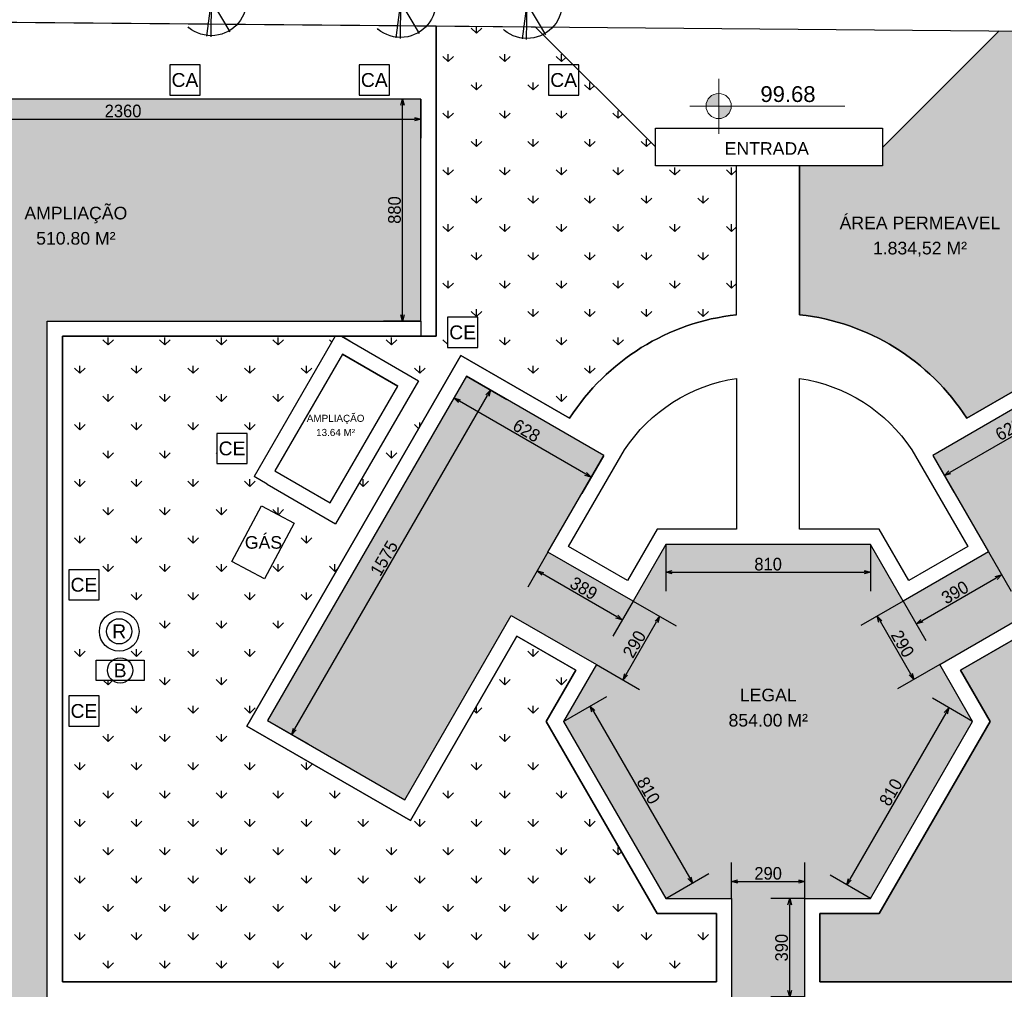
# Model space of a CAD drawing. Header units: millimetres. Extents: x -109 to 627, y -178 to 173.
# Tile 149 of 178: x 153 to 168, y 10 to 25. Entities that reach past the tile are written whole.
import ezdxf
from ezdxf.enums import TextEntityAlignment as Align

# ---------------------------------------------------------------- set-up
doc = ezdxf.new("R2010")
doc.units = ezdxf.units.MM
doc.linetypes.add('TRACEJADO_P', pattern=[0.1875, 0.125, -0.0625])
doc.layers.add('A-PAREDE', color=5, linetype='Continuous')
doc.layers.add('arvore', color=74, linetype='Continuous')
doc.layers.add('ARQ - COTA_NÍVEL', color=2, linetype='Continuous', lineweight=5)
doc.styles.add('Arial_2', font='arial.ttf', dxfattribs={"height": 0.1499999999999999})
doc.styles.add('GULIM', font='Gulim.ttf')
doc.styles.get("Standard").update_dxf_attribs({"font": 'arial.ttf'})
doc.dimstyles.new('GULIM-250', dxfattribs={"dimtxt": 0.2, "dimasz": 0.1, "dimexe": 0.3, "dimexo": 0, "dimgap": 0.025, "dimtad": 1, "dimdec": 0, "dimlfac": 250, "dimzin": 12, "dimdsep": 46, "dimtxsty": 'GULIM', "dimblk": 'OPEN30', "dimcen": 0, "dimclrd": 152, "dimclre": 152, "dimclrt": 152, "dimaunit": 1, "dimadec": 0, "dimazin": 0, "dimtfac": 1.875, "dimtdec": 0, "dimtmove": 2, "dimatfit": 3, "dimldrblk": 'OPEN30', "dimfxl": 0, "dimtolj": 1, "dimtzin": 12, "dimlwd": -1, "dimarcsym": 0})
pattern_1 = [(90, (0, 0), (-0.449012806, 0.449012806), [0.1190625, -0.778963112]), (45, (0, 0), (-0.4490128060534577, 0.4490128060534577), [0.1190625, -0.5159375]), (135, (0, 0), (-0.4490128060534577, -0.4490128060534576), [0.1190625, -0.5159375])]

# ---------------------------------------------------------------- blocks, each defined once
blk = doc.blocks.new('_Open30')
at = {"color": 0, "linetype": 'ByBlock', "lineweight": -2}
for p, q in [((-1, 0.26794919), (0, 0)), ((0, 0), (-1, -0.26794919)), ((0, 0), (-1, 0))]:
    blk.add_line(p, q, dxfattribs=at)
blk = doc.blocks.new('*D361')
at = {"color": 152, "lineweight": -2, "transparency": 16777216}
for p, q in [((149.5279972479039, 24.10436872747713), (149.5279972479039, 23.48617641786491)), ((158.9679972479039, 24.10436872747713), (158.9679972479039, 23.48617641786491))]:
    blk.add_line(p, q, dxfattribs=at)
at = {"color": 152, "transparency": 16777216}
blk.add_line((149.6279972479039, 23.78617641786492), (158.8679972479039, 23.78617641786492), dxfattribs=at)
at = {"layer": 'Defpoints', "color": 0, "transparency": 16777216}
for p in [(149.5279972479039, 24.10436872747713), (158.9679972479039, 24.10436872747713), (158.9679972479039, 23.78617641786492)]:
    blk.add_point(p, dxfattribs=at)
at = {"color": 152, "transparency": 16777216, "xscale": 0.1, "yscale": 0.1, "zscale": 0.1, "rotation": 180}
blk.add_blockref('_Open30', (149.5279972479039, 23.78617641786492), dxfattribs=at)
at = {"color": 152, "transparency": 16777216, "xscale": 0.1, "yscale": 0.1, "zscale": 0.1}
blk.add_blockref('_Open30', (158.9679972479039, 23.78617641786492), dxfattribs=at)
at = {"color": 152, "transparency": 16777216, "insert": (154.2479972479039, 23.91370637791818), "char_height": 0.2, "attachment_point": 5, "style": 'GULIM'}
blk.add_mtext('\\A1;2360', dxfattribs=at)
blk = doc.blocks.new('*D362')
at = {"color": 152, "lineweight": -2, "transparency": 16777216}
for p, q in [((148.9375135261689, 25.34603883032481), (148.9496925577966, 26.73981670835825)), ((188.9602177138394, 24.99631468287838), (188.972396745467, 26.39009256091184))]:
    blk.add_line(p, q, dxfattribs=at)
at = {"color": 152, "transparency": 16777216}
blk.add_line((149.0470673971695, 26.4389543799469), (188.8697792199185, 26.09097779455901), dxfattribs=at)
at = {"layer": 'Defpoints', "color": 0, "transparency": 16777216}
for p in [(188.9697754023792, 26.09010401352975), (148.9375135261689, 25.34603883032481), (188.9602177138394, 24.99631468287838)]:
    blk.add_point(p, dxfattribs=at)
at = {"color": 152, "transparency": 16777216, "xscale": 0.1, "yscale": 0.1, "zscale": 0.1}
for p, rotation in [((148.9470712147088, 26.43982816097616), 179.4993539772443), ((188.9697754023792, 26.09010401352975), 359.4993539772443)]:
    blk.add_blockref('_Open30', p, dxfattribs=dict(at, rotation=rotation))
at = {"color": 152, "transparency": 16777216, "insert": (168.9595399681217, 26.39275748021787), "char_height": 0.2, "attachment_point": 5, "rotation": 359.4993539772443, "style": 'GULIM'}
blk.add_mtext('\\A1;10000', dxfattribs=at)
blk = doc.blocks.new('*D371')
at = {"color": 152, "lineweight": -2, "transparency": 16777216}
for p, q in [((165.0479966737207, 11.43436932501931), (164.5096022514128, 11.43436932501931)), ((165.0479966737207, 9.874368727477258), (164.5096022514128, 9.874368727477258))]:
    blk.add_line(p, q, dxfattribs=at)
at = {"color": 152, "transparency": 16777216}
blk.add_line((164.8096022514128, 9.974368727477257), (164.8096022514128, 11.33436932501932), dxfattribs=at)
at = {"layer": 'Defpoints', "color": 0, "transparency": 16777216}
for p in [(164.8096022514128, 11.43436932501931), (165.0479966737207, 11.43436932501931), (165.0479966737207, 9.874368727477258)]:
    blk.add_point(p, dxfattribs=at)
at = {"color": 152, "transparency": 16777216, "xscale": 0.1, "yscale": 0.1, "zscale": 0.1}
for p, rotation in [((164.8096022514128, 11.43436932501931), 90), ((164.8096022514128, 9.874368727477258), 270)]:
    blk.add_blockref('_Open30', p, dxfattribs=dict(at, rotation=rotation))
at = {"color": 152, "transparency": 16777216, "insert": (164.6820722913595, 10.65436902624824), "char_height": 0.2, "attachment_point": 5, "rotation": 90, "style": 'GULIM'}
blk.add_mtext('\\A1;390', dxfattribs=at)
blk = doc.blocks.new('*D372')
at = {"color": 152, "lineweight": -2, "transparency": 16777216}
for p, q in [((163.8879963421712, 11.43436908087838), (163.8879963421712, 12.00371136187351)), ((165.0479966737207, 11.43436932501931), (165.0479966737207, 12.00371136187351))]:
    blk.add_line(p, q, dxfattribs=at)
at = {"color": 152, "transparency": 16777216}
blk.add_line((163.9879963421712, 11.70371136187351), (164.9479966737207, 11.70371136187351), dxfattribs=at)
at = {"layer": 'Defpoints', "color": 0, "transparency": 16777216}
for p in [(165.0479966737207, 11.70371136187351), (163.8879963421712, 11.43436908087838), (165.0479966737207, 11.43436932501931)]:
    blk.add_point(p, dxfattribs=at)
at = {"color": 152, "transparency": 16777216, "xscale": 0.1, "yscale": 0.1, "zscale": 0.1, "rotation": 180}
blk.add_blockref('_Open30', (163.8879963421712, 11.70371136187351), dxfattribs=at)
at = {"color": 152, "transparency": 16777216, "xscale": 0.1, "yscale": 0.1, "zscale": 0.1}
blk.add_blockref('_Open30', (165.0479966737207, 11.70371136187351), dxfattribs=at)
at = {"color": 152, "transparency": 16777216, "insert": (164.4679965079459, 11.83124132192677), "char_height": 0.2, "attachment_point": 5, "style": 'GULIM'}
blk.add_mtext('\\A1;290', dxfattribs=at)
blk = doc.blocks.new('*D373')
at = {"color": 152, "lineweight": -2, "transparency": 16777216}
for p, q in [((159.6890443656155, 19.71022541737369), (160.3292671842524, 19.34059260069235)), ((156.5390443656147, 14.25426537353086), (157.1792671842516, 13.8846325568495))]:
    blk.add_line(p, q, dxfattribs=at)
at = {"color": 152, "transparency": 16777216}
blk.add_line((156.9694595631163, 14.12123509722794), (160.019459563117, 19.40399006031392), dxfattribs=at)
at = {"layer": 'Defpoints', "color": 0, "transparency": 16777216}
for p in [(159.6890443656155, 19.71022541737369), (160.069459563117, 19.49059260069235), (156.5390443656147, 14.25426537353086)]:
    blk.add_point(p, dxfattribs=at)
at = {"color": 152, "transparency": 16777216, "xscale": 0.1, "yscale": 0.1, "zscale": 0.1}
for p, rotation in [((160.069459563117, 19.49059260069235), 59.99999999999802), ((156.9194595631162, 14.0346325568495), 239.999999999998)]:
    blk.add_blockref('_Open30', p, dxfattribs=dict(at, rotation=rotation))
at = {"color": 152, "transparency": 16777216, "insert": (158.3837847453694, 16.82651071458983), "char_height": 0.2, "attachment_point": 5, "rotation": 59.99999999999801, "style": 'GULIM'}
blk.add_mtext('\\A1;1575', dxfattribs=at)
blk = doc.blocks.new('*D374')
at = {"color": 152, "lineweight": -2, "transparency": 16777216}
for p, q in [((159.6890443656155, 19.71022541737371), (159.3402229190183, 19.10604894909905)), ((161.8627684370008, 18.45522523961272), (161.5139469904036, 17.85104877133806))]:
    blk.add_line(p, q, dxfattribs=at)
at = {"color": 152, "transparency": 16777216}
blk.add_line((161.5773444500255, 18.16085639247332), (159.576825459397, 19.31585657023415), dxfattribs=at)
at = {"layer": 'Defpoints', "color": 0, "transparency": 16777216}
for p in [(159.6890443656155, 19.71022541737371), (159.4902229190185, 19.36585657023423), (161.8627684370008, 18.45522523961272)]:
    blk.add_point(p, dxfattribs=at)
at = {"color": 152, "transparency": 16777216, "xscale": 0.1, "yscale": 0.1, "zscale": 0.1}
for p, rotation in [((159.4902229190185, 19.36585657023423), 149.9999999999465), ((161.6639469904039, 18.11085639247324), 329.9999999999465)]:
    blk.add_blockref('_Open30', p, dxfattribs=dict(at, rotation=rotation))
at = {"color": 152, "transparency": 16777216, "insert": (160.640849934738, 18.84880066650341), "char_height": 0.2, "attachment_point": 5, "rotation": 329.9999999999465, "style": 'GULIM'}
blk.add_mtext('\\A1;628', dxfattribs=at)
blk = doc.blocks.new('*D375')
at = {"color": 152, "lineweight": -2, "transparency": 16777216}
for p, q in [((160.979305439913, 16.92502315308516), (160.6583588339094, 16.36912732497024)), ((162.3283966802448, 16.14612496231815), (162.0074500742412, 15.59022913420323))]:
    blk.add_line(p, q, dxfattribs=at)
at = {"color": 152, "transparency": 16777216}
blk.add_line((162.0708475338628, 15.90003675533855), (160.8949613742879, 16.57893494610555), dxfattribs=at)
at = {"layer": 'Defpoints', "color": 0, "transparency": 16777216}
for p in [(160.979305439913, 16.92502315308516), (160.8083588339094, 16.62893494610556), (162.3283966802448, 16.14612496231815)]:
    blk.add_point(p, dxfattribs=at)
at = {"color": 152, "transparency": 16777216, "xscale": 0.1, "yscale": 0.1, "zscale": 0.1}
for p, rotation in [((160.8083588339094, 16.62893494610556), 149.999999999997), ((162.1574500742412, 15.85003675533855), 329.999999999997)]:
    blk.add_blockref('_Open30', p, dxfattribs=dict(at, rotation=rotation))
at = {"color": 152, "transparency": 16777216, "insert": (161.5466694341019, 16.34993003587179), "char_height": 0.2, "attachment_point": 5, "rotation": 329.999999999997, "style": 'GULIM'}
blk.add_mtext('\\A1;389', dxfattribs=at)
blk = doc.blocks.new('*D376')
at = {"color": 152, "lineweight": -2, "transparency": 16777216}
for p, q in [((162.8479965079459, 17.04609826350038), (162.8479965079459, 16.30353998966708)), ((166.0879965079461, 17.04609826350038), (166.0879965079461, 16.30353998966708))]:
    blk.add_line(p, q, dxfattribs=at)
at = {"color": 152, "transparency": 16777216}
blk.add_line((162.9479965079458, 16.60353998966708), (165.9879965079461, 16.60353998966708), dxfattribs=at)
at = {"layer": 'Defpoints', "color": 0, "transparency": 16777216}
for p in [(162.8479965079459, 17.04609826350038), (166.0879965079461, 17.04609826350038), (166.0879965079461, 16.60353998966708)]:
    blk.add_point(p, dxfattribs=at)
at = {"color": 152, "transparency": 16777216, "xscale": 0.1, "yscale": 0.1, "zscale": 0.1, "rotation": 180}
blk.add_blockref('_Open30', (162.8479965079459, 16.60353998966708), dxfattribs=at)
at = {"color": 152, "transparency": 16777216, "xscale": 0.1, "yscale": 0.1, "zscale": 0.1}
blk.add_blockref('_Open30', (166.0879965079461, 16.60353998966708), dxfattribs=at)
at = {"color": 152, "transparency": 16777216, "insert": (164.467996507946, 16.73133626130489), "char_height": 0.2, "attachment_point": 5, "style": 'GULIM'}
blk.add_mtext('\\A1;810', dxfattribs=at)
blk = doc.blocks.new('*D377')
at = {"color": 152, "lineweight": -2, "transparency": 16777216}
for p, q in [((167.9583323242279, 16.92597288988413), (168.3173393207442, 16.30415453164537)), ((166.6075962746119, 16.146125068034), (166.9666032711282, 15.52430670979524))]:
    blk.add_line(p, q, dxfattribs=at)
at = {"color": 152, "transparency": 16777216}
blk.add_line((166.9032058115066, 15.83411433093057), (168.0807367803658, 16.51396215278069), dxfattribs=at)
at = {"layer": 'Defpoints', "color": 0, "transparency": 16777216}
for p in [(167.9583323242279, 16.92597288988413), (168.1673393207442, 16.56396215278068), (166.6075962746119, 16.146125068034)]:
    blk.add_point(p, dxfattribs=at)
at = {"color": 152, "transparency": 16777216, "xscale": 0.1, "yscale": 0.1, "zscale": 0.1}
for p, rotation in [((168.1673393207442, 16.56396215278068), 30.00000000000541), ((166.8166032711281, 15.78411433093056), 210.0000000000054)]:
    blk.add_blockref('_Open30', p, dxfattribs=dict(at, rotation=rotation))
at = {"color": 152, "transparency": 16777216, "insert": (167.4282063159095, 16.28448242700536), "char_height": 0.2, "attachment_point": 5, "rotation": 30.00000000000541, "style": 'GULIM'}
blk.add_mtext('\\A1;390', dxfattribs=at)
blk = doc.blocks.new('*D379')
at = {"color": 152, "lineweight": -2, "transparency": 16777216}
for p, q in [((169.2485944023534, 19.71117341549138), (169.5835816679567, 19.13095845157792)), ((167.0748706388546, 18.45617341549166), (167.4098579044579, 17.87595845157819))]:
    blk.add_line(p, q, dxfattribs=at)
at = {"color": 152, "transparency": 16777216}
blk.add_line((169.3469791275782, 19.34076607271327), (167.3464604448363, 18.18576607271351), dxfattribs=at)
at = {"layer": 'Defpoints', "color": 0, "transparency": 16777216}
for p in [(169.2485944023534, 19.71117341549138), (167.0748706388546, 18.45617341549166), (167.2598579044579, 18.13576607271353)]:
    blk.add_point(p, dxfattribs=at)
at = {"color": 152, "transparency": 16777216, "xscale": 0.1, "yscale": 0.1, "zscale": 0.1}
for p, rotation in [((169.4335816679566, 19.39076607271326), 29.99999999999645), ((167.2598579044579, 18.13576607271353), 209.9999999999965)]:
    blk.add_blockref('_Open30', p, dxfattribs=dict(at, rotation=rotation))
at = {"color": 152, "transparency": 16777216, "insert": (168.2829548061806, 18.87371025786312), "char_height": 0.2, "attachment_point": 5, "rotation": 29.999999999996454, "style": 'GULIM'}
blk.add_mtext('\\A1;628', dxfattribs=at)
blk = doc.blocks.new('*D380')
at = {"color": 152, "lineweight": -2, "transparency": 16777216}
for p, q in [((162.3283966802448, 16.14612496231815), (163.0090979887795, 15.75306044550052)), ((161.7483272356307, 15.14157224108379), (162.4290285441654, 14.74850772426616))]:
    blk.add_line(p, q, dxfattribs=at)
at = {"color": 152, "transparency": 16777216}
blk.add_line((162.2192369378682, 14.98512446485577), (162.699294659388, 15.8164788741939), dxfattribs=at)
at = {"layer": 'Defpoints', "color": 0, "transparency": 16777216}
for p in [(162.3283966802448, 16.14612496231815), (162.7493005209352, 15.90307803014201), (161.7483272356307, 15.14157224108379)]:
    blk.add_point(p, dxfattribs=at)
at = {"color": 152, "transparency": 16777216, "xscale": 0.1, "yscale": 0.1, "zscale": 0.1}
for p, rotation in [((162.7493005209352, 15.90307803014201), 59.99612195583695), ((162.1692310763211, 14.89852530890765), 239.9961219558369)]:
    blk.add_blockref('_Open30', p, dxfattribs=dict(at, rotation=rotation))
at = {"color": 152, "transparency": 16777216, "insert": (162.348825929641, 15.46457412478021), "char_height": 0.2, "attachment_point": 5, "rotation": 59.99612195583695, "style": 'GULIM'}
blk.add_mtext('\\A1;290', dxfattribs=at)
blk = doc.blocks.new('*D381')
at = {"color": 152, "lineweight": -2, "transparency": 16777216}
for p, q in [((166.6075962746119, 16.146125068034), (165.9374750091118, 15.75923037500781)), ((167.1875976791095, 15.14153316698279), (166.5174764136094, 14.7546384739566))]:
    blk.add_line(p, q, dxfattribs=at)
at = {"color": 152, "transparency": 16777216}
blk.add_line((166.7272840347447, 14.99124101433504), (166.2472826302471, 15.82262783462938), dxfattribs=at)
at = {"layer": 'Defpoints', "color": 0, "transparency": 16777216}
for p in [(166.6075962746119, 16.146125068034), (166.1972826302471, 15.90923037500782), (167.1875976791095, 15.14153316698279)]:
    blk.add_point(p, dxfattribs=at)
at = {"color": 152, "transparency": 16777216, "xscale": 0.1, "yscale": 0.1, "zscale": 0.1}
for p, rotation in [((166.1972826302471, 15.90923037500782), 120), ((166.7772840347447, 14.9046384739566), 300.0000000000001)]:
    blk.add_blockref('_Open30', p, dxfattribs=dict(at, rotation=rotation))
at = {"color": 152, "transparency": 16777216, "insert": (166.5977275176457, 15.47069940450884), "char_height": 0.2, "attachment_point": 5, "rotation": 300, "style": 'GULIM'}
blk.add_mtext('\\A1;290', dxfattribs=at)
blk = doc.blocks.new('*D382')
at = {"color": 152, "lineweight": -2, "transparency": 16777216}
for p, q in [((167.707963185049, 14.24023367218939), (167.0726763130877, 14.60701671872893)), ((166.0879966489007, 11.43436932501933), (165.4527097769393, 11.80115237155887))]:
    blk.add_line(p, q, dxfattribs=at)
at = {"color": 152, "transparency": 16777216}
blk.add_line((167.282483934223, 14.37041417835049), (165.7625173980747, 11.7377549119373), dxfattribs=at)
at = {"layer": 'Defpoints', "color": 0, "transparency": 16777216}
for p in [(167.707963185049, 14.24023367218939), (165.7125173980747, 11.65115237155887), (166.0879966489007, 11.43436932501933)]:
    blk.add_point(p, dxfattribs=at)
at = {"color": 152, "transparency": 16777216, "xscale": 0.1, "yscale": 0.1, "zscale": 0.1}
for p, rotation in [((167.332483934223, 14.45701671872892), 59.9999999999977), ((165.7125173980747, 11.65115237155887), 239.9999999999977)]:
    blk.add_blockref('_Open30', p, dxfattribs=dict(at, rotation=rotation))
at = {"color": 152, "transparency": 16777216, "insert": (166.4118258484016, 13.11798268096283), "char_height": 0.2, "attachment_point": 5, "rotation": 59.99999999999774, "style": 'GULIM'}
blk.add_mtext('\\A1;810', dxfattribs=at)
blk = doc.blocks.new('*D383')
at = {"color": 152, "lineweight": -2, "transparency": 16777216}
for p, q in [((161.2279845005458, 14.24031218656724), (161.9102899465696, 14.63424141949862)), ((162.8479965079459, 11.43436908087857), (163.5303019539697, 11.82829831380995))]:
    blk.add_line(p, q, dxfattribs=at)
at = {"color": 152, "transparency": 16777216}
blk.add_line((161.7004823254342, 14.39763887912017), (163.2204943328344, 11.76490085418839), dxfattribs=at)
at = {"layer": 'Defpoints', "color": 0, "transparency": 16777216}
for p in [(161.2279845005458, 14.24031218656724), (163.2704943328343, 11.67829831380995), (162.8479965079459, 11.43436908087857)]:
    blk.add_point(p, dxfattribs=at)
at = {"color": 152, "transparency": 16777216, "xscale": 0.1, "yscale": 0.1, "zscale": 0.1}
for p, rotation in [((161.6504823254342, 14.48424141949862), 120.0000000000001), ((163.2704943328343, 11.67829831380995), 300.0000000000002)]:
    blk.add_blockref('_Open30', p, dxfattribs=dict(at, rotation=rotation))
at = {"color": 152, "transparency": 16777216, "insert": (162.5711631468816, 13.14516800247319), "char_height": 0.2, "attachment_point": 5, "rotation": 300.0000000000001, "style": 'GULIM'}
blk.add_mtext('\\A1;810', dxfattribs=at)
blk = doc.blocks.new('*D384')
at = {"color": 152, "lineweight": -2, "transparency": 16777216}
for p, q in [((158.9679972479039, 24.10436872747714), (158.3767406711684, 24.10436872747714)), ((158.9679972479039, 20.58436872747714), (158.3767406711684, 20.58436872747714))]:
    blk.add_line(p, q, dxfattribs=at)
at = {"color": 152, "transparency": 16777216}
blk.add_line((158.6767406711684, 20.68436872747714), (158.6767406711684, 24.00436872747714), dxfattribs=at)
at = {"layer": 'Defpoints', "color": 0, "transparency": 16777216}
for p in [(158.6767406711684, 24.10436872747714), (158.9679972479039, 24.10436872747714), (158.9679972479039, 20.58436872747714)]:
    blk.add_point(p, dxfattribs=at)
at = {"color": 152, "transparency": 16777216, "xscale": 0.1, "yscale": 0.1, "zscale": 0.1}
for p, rotation in [((158.6767406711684, 24.10436872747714), 90), ((158.6767406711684, 20.58436872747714), 270)]:
    blk.add_blockref('_Open30', p, dxfattribs=dict(at, rotation=rotation))
at = {"color": 152, "transparency": 16777216, "insert": (158.5492107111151, 22.34436872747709), "char_height": 0.2, "attachment_point": 5, "rotation": 90, "style": 'GULIM'}
blk.add_mtext('\\A1;880', dxfattribs=at)
blk = doc.blocks.new('A$C49980CD7')
at = {"layer": 'arvore', "linetype": 'TRACEJADO_P', "ltscale": 35}
for q in [(1.588880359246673, 3.86489626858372), (2.801563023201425, 3.691839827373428), (3.003672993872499, 3.662997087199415), (0.2606964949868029, 3.114991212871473), (0.0008359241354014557, 2.653513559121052), (3.783266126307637, 2.393928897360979), (1.646619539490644, 0.02884276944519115), (1.87761052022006, 2.924343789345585e-08), (2.917052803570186, 0.2595846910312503)]:
    blk.add_line((1.906480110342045, 1.961287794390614), q, dxfattribs=at)
blk.add_circle((1.906480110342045, 1.961287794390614), 1.906480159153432, dxfattribs=at)
blk = doc.blocks.new('Elevações de ponto - Cota de Nível 1-825078-NÍVEL 1')
at = {"layer": 'ARQ - COTA_NÍVEL'}
h = blk.add_hatch(color=256, dxfattribs=at)
edge = h.paths.add_edge_path(flags=0)
edge.add_line((4.700362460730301e-18, 0.002277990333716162), (2.112909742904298e-18, 0.0006779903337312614))
edge.add_line((2.114974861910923e-18, 0.0006779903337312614), (-0.001599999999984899, 0.0006779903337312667))
edge.add_arc((2.80795675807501e-18, 0.0006779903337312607), 0.001599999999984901, 90.00000000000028, 180.0000000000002, ccw=False)
h = blk.add_hatch(color=256, dxfattribs=at)
edge = h.paths.add_edge_path(flags=0)
edge.add_arc((7.931155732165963e-19, 0.0006779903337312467), 0.0015999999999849, 270.00000000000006, 359.9999999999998, ccw=False)
edge.add_line((4.494321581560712e-18, -0.0009220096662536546), (1.586231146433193e-18, 0.0006779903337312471))
edge.add_line((1.586231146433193e-18, 0.0006779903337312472), (0.001599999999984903, 0.0006779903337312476))
for p, q in [((1.586231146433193e-18, 0.004105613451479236), (1.586231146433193e-18, -0.002842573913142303)), ((1.586231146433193e-18, -0.002180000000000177), (1.586231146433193e-18, 0.003077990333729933)), ((2.112909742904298e-18, 0.0006779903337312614), (4.700362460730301e-18, 0.002277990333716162)), ((-0.003664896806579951, 0.0006779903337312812), (0.01600396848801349, 0.0006779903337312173)), ((-0.001599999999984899, 0.0006779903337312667), (2.114974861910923e-18, 0.0006779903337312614)), ((0.001599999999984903, 0.0006779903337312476), (1.586231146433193e-18, 0.0006779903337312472)), ((1.586231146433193e-18, 0.0006779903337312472), (4.494321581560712e-18, -0.0009220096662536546))]:
    blk.add_line(p, q, dxfattribs=at)
blk.add_circle((1.586231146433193e-18, 0.0006779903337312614), 0.0015999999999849, dxfattribs=at)
for centre, radius, start, end in [((2.80795675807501e-18, 0.0006779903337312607), 0.001599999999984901, 89.9999999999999, 179.9999999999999), ((7.931155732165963e-19, 0.0006779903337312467), 0.0015999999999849, 269.9999999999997, 359.9999999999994)]:
    blk.add_arc(centre, radius, start, end, dxfattribs=at)

msp = doc.modelspace()

# ---------------------------------------------------------------- hatches: boundary and pattern name
h = msp.add_hatch()
h.set_pattern_fill('GRASS', color=81, scale=0.025)
h.set_pattern_definition(pattern_1)
edge = h.paths.add_edge_path()
edge.add_line((148.7913824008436, 5.346550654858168), (183.5732627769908, 5.042621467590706))
edge.add_line((183.5732627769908, 5.042621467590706), (183.6107996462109, 9.33836846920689))
edge.add_line((183.6107996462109, 9.33836846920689), (178.5517948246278, 6.416509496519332))
edge.add_line((178.5517948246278, 6.416509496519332), (171.9100201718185, 17.91630241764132))
edge.add_line((171.9100201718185, 17.91630241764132), (179.946019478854, 22.55754220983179))
edge.add_line((179.946019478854, 22.55754220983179), (186.5877941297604, 11.05283414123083))
edge.add_line((186.5877941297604, 11.05283414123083), (186.7726804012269, 17.55019437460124))
edge.add_line((186.7726804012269, 17.55019437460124), (183.0158294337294, 17.5223455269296))
edge.add_line((183.0158294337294, 17.5223455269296), (182.9860824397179, 21.53525925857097))
edge.add_line((182.9860824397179, 21.53525925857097), (186.8299489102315, 21.52350751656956))
edge.add_line((186.8299489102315, 21.52350751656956), (186.8706547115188, 24.34769305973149))
edge.add_line((186.8706547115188, 24.34769305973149), (185.8668159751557, 24.02333763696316))
edge.add_line((185.8668159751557, 24.02333763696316), (184.4894660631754, 25.03538075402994))
edge.add_line((184.4894660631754, 25.03538075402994), (168.1232024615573, 25.17839152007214))
edge.add_line((168.1232024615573, 25.17839152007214), (166.2815261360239, 23.33671519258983))
edge.add_line((166.2815261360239, 23.33671519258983), (166.2815261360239, 23.04443837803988))
edge.add_line((166.2815261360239, 23.04443837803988), (164.9668646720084, 23.04443837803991))
edge.add_line((164.9668646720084, 23.04443837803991), (164.9668646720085, 20.68561235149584))
edge.add_arc((164.5748069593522, 17.09679216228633), 3.610171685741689, 32.654949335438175, 83.76549268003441, ccw=False)
edge.add_line((167.6143379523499, 19.04476314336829), (169.336440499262, 20.03901951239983))
edge.add_line((169.336440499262, 20.03901951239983), (172.7258915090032, 14.16831815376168))
edge.add_line((172.7258915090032, 14.16831815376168), (170.1364755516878, 12.67331815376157))
edge.add_line((170.1364755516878, 12.67331815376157), (168.4504874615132, 15.59353518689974))
edge.add_line((168.4504874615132, 15.59353518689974), (167.5154435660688, 15.05368702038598))
edge.add_line((167.5154435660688, 15.05368702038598), (167.9850913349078, 14.24023370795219))
edge.add_line((167.9850913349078, 14.24023370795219), (166.2265607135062, 11.19436932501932))
edge.add_line((166.2265607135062, 11.19436932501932), (165.2879966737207, 11.19436932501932))
edge.add_line((165.2879966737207, 11.19436932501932), (165.2879966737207, 10.11436872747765))
edge.add_line((165.2879966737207, 10.11436872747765), (176.167997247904, 10.11436872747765))
edge.add_line((176.167997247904, 10.11436872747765), (176.167997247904, 6.504368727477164))
edge.add_line((176.167997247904, 6.504368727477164), (148.7998422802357, 6.504368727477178))
edge.add_line((148.7998422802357, 6.504368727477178), (148.7913824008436, 5.346550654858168))
h = msp.add_hatch()
h.set_pattern_fill('GRASS', color=81, scale=0.025)
h.set_pattern_definition(pattern_1)
h.paths.add_polyline_path([(157.6099271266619, 20.34436872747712), (153.2879972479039, 20.34436872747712), (153.2879972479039, 10.11436872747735), (163.6479963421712, 10.11436872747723), (163.6479963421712, 11.19436908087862), (162.7094324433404, 11.19436908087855), (160.9508563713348, 14.24031218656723), (161.4204811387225, 15.05372614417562), (160.4871500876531, 15.59258507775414), (158.8006142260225, 12.67141927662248), (156.2111982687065, 14.16641927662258), (159.6011982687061, 20.03807151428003), (161.3233181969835, 19.04380511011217, -0.2265340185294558), (163.9668646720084, 20.6851079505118), (163.9668646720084, 23.04443837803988), (162.6815258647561, 23.04443837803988), (162.6815258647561, 23.34443840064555), (161.4679972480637, 24.55796701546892), (161.4679972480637, 24.16436872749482), (160.9879972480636, 24.16436872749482), (160.9879972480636, 24.64436872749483), (161.3815955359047, 24.64436872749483), (160.9008433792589, 25.12512088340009, -0.3406694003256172), (160.2318188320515, 25.24734756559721), (159.2079972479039, 25.25629386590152), (159.2079972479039, 20.34436872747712), (157.7109770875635, 20.34436872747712), (157.8428534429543, 20.26776082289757), (158.9313859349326, 19.63929629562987), (157.6138594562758, 17.37124587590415), (156.5319300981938, 17.9997462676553), (156.3244043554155, 18.12029943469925)])
h.paths.add_polyline_path([(155.7342538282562, 18.80517355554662), (156.2142538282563, 18.80517355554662), (156.2142538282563, 18.32517355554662), (155.7342538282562, 18.32517355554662)], flags=16)
h.paths.add_polyline_path([(156.4432662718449, 17.65902372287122), (156.9570360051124, 17.38290558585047), (156.4870971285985, 16.50020662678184), (155.973327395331, 16.77632476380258)], flags=16)
h.paths.add_polyline_path([(153.8679972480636, 16.64436872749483), (153.8679972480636, 16.16436872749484), (153.3879972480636, 16.16436872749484), (153.3879972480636, 16.64436872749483)], flags=16)
h.paths.add_polyline_path([(154.5016994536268, 15.66766958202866, -1), (153.8723658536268, 15.66766958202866, -1)], flags=16)
h.paths.add_polyline_path([(154.3870326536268, 15.66766958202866, -1), (153.9870326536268, 15.66766958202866, -1)], flags=0)
h.paths.add_polyline_path([(154.3216994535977, 15.20883588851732), (154.5816994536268, 15.20883588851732), (154.5816994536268, 14.88883588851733), (154.3216994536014, 14.88883588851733, -0.3333333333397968), (154.0816994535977, 14.88883588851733), (153.8216994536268, 14.88883588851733), (153.8216994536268, 15.20883588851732), (154.0816994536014, 15.20883588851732, -0.3333333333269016)], flags=16)
h.paths.add_polyline_path([(153.8679972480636, 14.64436872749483), (153.8679972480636, 14.16436872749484), (153.3879972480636, 14.16436872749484), (153.3879972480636, 14.64436872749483)], flags=16)
h.paths.add_polyline_path([(159.3879972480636, 20.16436872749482), (159.3879972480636, 20.64436872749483), (159.8679972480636, 20.64436872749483), (159.8679972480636, 20.16436872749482)], flags=16)
h.paths.add_polyline_path([(156.1137817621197, 16.91012592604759), (156.8307667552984, 16.91012592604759), (156.8307667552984, 17.29095812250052), (156.1137817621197, 17.29095812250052)], flags=8)
h.paths.add_polyline_path([(154.0420388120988, 14.82001383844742), (154.3552422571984, 14.82001383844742), (154.3552422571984, 15.27079402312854), (154.0420388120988, 15.27079402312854)], flags=24)
h.paths.add_polyline_path([(154.0119282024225, 15.43884753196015), (154.3419930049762, 15.43884753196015), (154.3419930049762, 15.88962771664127), (154.0119282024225, 15.88962771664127)], flags=8)
h.paths.add_polyline_path([(155.7079040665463, 18.3363515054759), (156.2417973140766, 18.3363515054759), (156.2417973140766, 18.78713169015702), (155.7079040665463, 18.78713169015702)], flags=24)
h.paths.add_polyline_path([(159.3616474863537, 20.17554667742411), (159.895540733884, 20.17554667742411), (159.895540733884, 20.62632686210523), (159.3616474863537, 20.62632686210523)], flags=24)
h.paths.add_polyline_path([(153.3616474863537, 14.17554667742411), (153.895540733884, 14.17554667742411), (153.895540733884, 14.62632686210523), (153.3616474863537, 14.62632686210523)], flags=24)
h.paths.add_polyline_path([(153.3616474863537, 16.17554667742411), (153.895540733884, 16.17554667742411), (153.895540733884, 16.62632686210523), (153.3616474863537, 16.62632686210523)], flags=24)
at = {"true_color": 0xf27172}
h = msp.add_hatch(color=11, dxfattribs=at)
h.dxf.hatch_style = 1
h.paths.add_polyline_path([(158.9679972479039, 24.10436872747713), (149.5279972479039, 24.10436872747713), (149.5279972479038, 6.744368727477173), (153.0479972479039, 6.744368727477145), (153.0479972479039, 9.874368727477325), (153.047997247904, 20.58436872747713), (158.9679972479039, 20.58436872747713)])
h.paths.add_polyline_path([(152.8200837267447, 21.74211332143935), (154.1801792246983, 21.74211332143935), (154.1801792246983, 22.04845711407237), (152.8200837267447, 22.04845711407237)], flags=24)
h.paths.add_polyline_path([(152.609476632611, 22.06383910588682), (154.390786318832, 22.06383910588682), (154.390786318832, 22.51568085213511), (152.609476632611, 22.51568085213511)], flags=24)
h = msp.add_hatch(dxfattribs=at)
h.set_pattern_fill('ANGLE', color=11)
h.set_pattern_definition([(0, (0, 0), (0, 6.985), [5.08, -1.905]), (90, (0, 0), (-6.985, 4.277078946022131e-16), [5.08, -1.905])])
h.paths.add_polyline_path([(158.6029859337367, 19.55177097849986), (157.7223002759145, 20.06023508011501), (156.6538361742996, 18.20960097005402), (157.5295926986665, 17.70398270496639)])
h.paths.add_polyline_path([(157.2782804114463, 18.73330462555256), (157.9529543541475, 18.73330462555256), (157.9529543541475, 18.90497174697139), (157.2782804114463, 18.90497174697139)], flags=24)
h.paths.add_polyline_path([(157.116850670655, 18.91356656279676), (158.1143840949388, 18.91356656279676), (158.1143840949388, 19.1665979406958), (157.116850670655, 19.1665979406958)], flags=24)
h = msp.add_hatch()
h.set_pattern_fill('HONEY', color=211, scale=0.05)
h.set_pattern_definition([(0, (-14.08727833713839, 5.483083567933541), (0.238125, 0.13748153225), [0.15875, -0.3175]), (120, (-14.08727833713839, 5.483083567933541), (-0.2381249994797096, 0.1374815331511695), [0.1587499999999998, -0.3174999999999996]), (59.99999999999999, (-14.08727833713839, 5.483083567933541), (5.202904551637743e-10, 0.2749630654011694), [-0.3175, 0.15875])])
h.paths.add_polyline_path([(153.0479972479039, 6.744368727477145), (175.927997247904, 6.744368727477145), (175.927997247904, 9.874368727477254), (165.0479966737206, 9.874368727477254), (165.0479966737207, 11.43436932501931), (166.0879966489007, 11.43436932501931), (167.7079631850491, 14.24023367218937), (167.1875976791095, 15.14153316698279), (168.5383335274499, 15.92138133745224), (170.2306253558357, 12.99024590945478), (172.3985944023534, 14.2552133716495), (169.2485944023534, 19.71117341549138), (167.0748706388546, 18.45617341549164), (167.9583323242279, 16.92597288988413), (166.6075962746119, 16.146125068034), (166.0879965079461, 17.04609826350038), (162.8479965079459, 17.04609826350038), (162.3283966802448, 16.14612496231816), (160.979305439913, 16.92502315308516), (161.8627684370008, 18.45522523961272), (159.6890443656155, 19.71022541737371), (156.5390443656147, 14.25426537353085), (158.7127681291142, 12.99926537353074), (160.3993039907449, 15.9204311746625), (161.7483272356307, 15.1415722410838), (161.2279845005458, 14.24031218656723), (162.8479965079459, 11.43436908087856), (163.8879963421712, 11.43436908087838), (163.8879963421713, 9.874368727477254), (153.0479972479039, 9.874368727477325)])

# ---------------------------------------------------------------- linework, layer by layer
at = {"linetype": 'Continuous'}
msp.add_line((188.9602177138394, 24.99631468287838), (148.9375135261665, 25.34603883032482), dxfattribs=at)
at = {"color": 4, "linetype": 'Continuous'}
for p, q in [((160.7834368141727, 25.2425274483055), (162.6815258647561, 23.34443840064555)), ((168.1232024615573, 25.17839152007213), (166.2815261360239, 23.33671519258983)), ((162.6815258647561, 23.04443837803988), (162.6815258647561, 23.64443842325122)), ((162.6815258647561, 23.64443842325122), (166.2815261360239, 23.64443842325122)), ((166.2815261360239, 23.64443842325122), (166.2815261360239, 23.04443837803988)), ((163.9879963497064, 23.04443837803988), (162.6815258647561, 23.04443837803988)), ((166.2815261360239, 23.04443837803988), (163.9879963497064, 23.04443837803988))]:
    msp.add_line(p, q, dxfattribs=at)
at = {"color": 2}
for p, q in [((163.9668646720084, 20.68510795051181), (163.9668646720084, 23.04443837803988)), ((164.9668646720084, 20.68561235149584), (164.9668646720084, 23.04443837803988))]:
    msp.add_line(p, q, dxfattribs=at)
for p, q in [((158.9679972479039, 20.58436872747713), (158.9679972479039, 20.34436872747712)), ((157.7223002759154, 20.06023508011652), (156.6538361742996, 18.20960097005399)), ((158.6029859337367, 19.55177097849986), (157.7223002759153, 20.0602350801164)), ((157.528239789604, 17.70165374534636), (158.6029859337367, 19.55177097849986)), ((156.6538361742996, 18.20960097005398), (157.528239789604, 17.70165374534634)), ((156.5319300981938, 17.99974626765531), (156.5319300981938, 17.99974626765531))]:
    msp.add_line(p, q)
at = {"color": 1}
for p, q in [((157.6099271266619, 20.34436872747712), (156.3244043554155, 18.12029943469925)), ((157.7101646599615, 20.34436872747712), (158.9313859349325, 19.63929629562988)), ((157.8428534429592, 20.26776082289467), (157.7109770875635, 20.34436872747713)), ((158.9313859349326, 19.63929629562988), (157.6138594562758, 17.37124587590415)), ((156.5319300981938, 17.99974626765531), (156.3244043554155, 18.12029943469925)), ((156.5319300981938, 17.9997462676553), (157.6138594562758, 17.37124587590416))]:
    msp.add_line(p, q, dxfattribs=at)
at = {"color": 2}
for points in [[(161.3233181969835, 19.04380511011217), (159.6011982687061, 20.03807151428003), (156.2111982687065, 14.16641927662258), (158.8006142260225, 12.67141927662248), (160.4871500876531, 15.59258507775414), (161.4204811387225, 15.05372614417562), (160.9508563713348, 14.24031218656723), (162.7094324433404, 11.19436908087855), (163.6479963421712, 11.19436908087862), (163.6479963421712, 10.11436872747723), (153.2879972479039, 10.11436872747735), (153.2879972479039, 20.34436872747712), (159.2079972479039, 20.34436872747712), (159.2079972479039, 25.25629386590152), (148.9375135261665, 25.34603883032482)], [(148.7998422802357, 6.504368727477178), (176.167997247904, 6.504368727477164), (176.167997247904, 10.11436872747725), (165.2879966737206, 10.11436872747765), (165.2879966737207, 11.19436932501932), (166.2265607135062, 11.19436932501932), (167.9850913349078, 14.24023370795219), (167.5154435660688, 15.05368702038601), (168.4504874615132, 15.59353518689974), (170.1433307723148, 12.6614445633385), (172.7258915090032, 14.16831815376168), (169.336440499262, 20.03901951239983), (167.6143379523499, 19.04476314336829)]]:
    msp.add_lwpolyline(points, dxfattribs=at)
at = {"color": 1}
msp.add_lwpolyline([(184.4894660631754, 25.03538075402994), (168.1232024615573, 25.17839152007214), (166.2815261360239, 23.33671519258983), (166.2815261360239, 23.04443837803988), (164.9668646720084, 23.04443837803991), (164.9668646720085, 20.68561235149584, -0.2267839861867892), (167.6143379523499, 19.04476314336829), (169.336440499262, 20.03901951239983), (172.7258915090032, 14.16831815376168), (170.1364755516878, 12.67331815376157), (168.4504874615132, 15.59353518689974), (167.5154435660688, 15.05368702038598), (167.9850913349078, 14.24023370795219), (166.2265607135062, 11.19436932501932), (165.2879966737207, 11.19436932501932), (165.2879966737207, 10.11436872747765), (176.167997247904, 10.11436872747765), (176.167997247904, 6.504368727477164), (148.7998422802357, 6.504368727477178), (148.7913824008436, 5.346550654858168), (183.5732627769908, 5.042621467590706)], format="xyb", dxfattribs=at)
msp.add_lwpolyline([(163.6479963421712, 10.11436872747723), (163.6479963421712, 11.19436908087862), (162.7094324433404, 11.19436908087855), (160.9508563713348, 14.24031218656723), (161.4204811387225, 15.05372614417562), (160.4871500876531, 15.59258507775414), (158.8006142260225, 12.67141927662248), (156.2111982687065, 14.16641927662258), (159.6011982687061, 20.03807151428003), (161.3233181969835, 19.04380511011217, -0.2265340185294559), (163.9668646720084, 20.6851079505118), (163.9668646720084, 23.04443837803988), (162.6815258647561, 23.04443837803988), (162.6815258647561, 23.34443840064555), (160.7834368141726, 25.24252744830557), (159.2079972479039, 25.25629386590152), (159.2079972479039, 20.34436872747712), (153.2879972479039, 20.34436872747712), (153.2879972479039, 10.11436872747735)], format="xyb", close=True, dxfattribs=at)
for points in [[(154.9879972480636, 24.16436872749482), (155.4679972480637, 24.16436872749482), (155.4679972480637, 24.64436872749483), (154.9879972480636, 24.64436872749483)], [(157.9879972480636, 24.16436872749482), (158.4679972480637, 24.16436872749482), (158.4679972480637, 24.64436872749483), (157.9879972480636, 24.64436872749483)], [(160.9879972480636, 24.16436872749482), (161.4679972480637, 24.16436872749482), (161.4679972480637, 24.64436872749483), (160.9879972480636, 24.64436872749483)], [(159.3879972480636, 20.16436872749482), (159.8679972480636, 20.16436872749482), (159.8679972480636, 20.64436872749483), (159.3879972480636, 20.64436872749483)], [(155.7342538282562, 18.32517355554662), (156.2142538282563, 18.32517355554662), (156.2142538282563, 18.80517355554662), (155.7342538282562, 18.80517355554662)], [(153.3879972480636, 16.16436872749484), (153.8679972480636, 16.16436872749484), (153.8679972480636, 16.64436872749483), (153.3879972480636, 16.64436872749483)], [(153.3879972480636, 14.16436872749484), (153.8679972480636, 14.16436872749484), (153.8679972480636, 14.64436872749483), (153.3879972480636, 14.64436872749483)]]:
    msp.add_lwpolyline(points, close=True, dxfattribs=at)
at = {"color": 5}
msp.add_lwpolyline([(153.0479972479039, 6.744368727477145), (153.047997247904, 20.58436872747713), (158.9679972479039, 20.58436872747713), (158.9679972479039, 24.10436872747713), (149.5279972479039, 24.10436872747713), (149.5279972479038, 6.744368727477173)], close=True, dxfattribs=at)
for points in [[(169.2485944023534, 19.71117341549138), (167.0748706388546, 18.45617341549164), (167.9583323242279, 16.92597288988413), (166.6075962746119, 16.146125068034), (166.0879965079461, 17.04609826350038), (162.8479965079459, 17.04609826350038), (162.3283966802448, 16.14612496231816), (160.979305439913, 16.92502315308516), (161.8627684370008, 18.45522523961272), (159.6890443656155, 19.71022541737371), (156.5390443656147, 14.25426537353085), (158.7127681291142, 12.99926537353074), (160.3993039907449, 15.9204311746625), (161.7483272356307, 15.1415722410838), (161.2279845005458, 14.24031218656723), (162.8479965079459, 11.43436908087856), (163.8879963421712, 11.43436908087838), (163.8879963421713, 9.874368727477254)], [(165.0479966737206, 9.874368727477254), (165.0479966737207, 11.43436932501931), (166.0879966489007, 11.43436932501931), (167.7079631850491, 14.24023367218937), (167.1875976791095, 15.14153316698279), (168.5383335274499, 15.92138133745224)]]:
    msp.add_lwpolyline(points, dxfattribs=at)
at = {"color": 2}
for points in [[(163.9668646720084, 17.28609826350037), (162.7094324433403, 17.28609826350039), (162.2405506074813, 16.47397110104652), (161.3071516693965, 17.01286947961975), (162.1906142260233, 18.54307151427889, -0.2107880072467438), (163.9668646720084, 19.67665236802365)], [(164.9668646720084, 19.67735159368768, -0.2111339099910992), (166.7470245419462, 18.54401951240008), (167.63048622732, 17.01381898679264), (166.69544237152, 16.47397116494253), (166.2265605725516, 17.28609826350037), (164.9668646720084, 17.28609826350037)]]:
    msp.add_lwpolyline(points, format="xyb", close=True, dxfattribs=at)
msp.add_lwpolyline([(156.4432662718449, 17.65902372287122), (156.9570360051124, 17.38290558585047), (156.4870971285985, 16.50020662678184), (155.973327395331, 16.77632476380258)], close=True)
msp.add_lwpolyline([(153.8216994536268, 15.20883588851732), (154.5816994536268, 15.20883588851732), (154.5816994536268, 14.88883588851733), (153.8216994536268, 14.88883588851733)], close=True, dxfattribs=at)
at = {"color": 4}
msp.add_circle((154.1870326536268, 15.66766958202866), 0.3146668, dxfattribs=at)
at = {"color": 1}
for centre in [(154.1870326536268, 15.66766958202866), (154.2016994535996, 15.04883588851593)]:
    msp.add_circle(centre, 0.2, dxfattribs=at)
at = {"color": 2}
for centre, start, end in [((164.3634591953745, 17.09678628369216), 96.30694285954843, 147.3629971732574), ((164.5748069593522, 17.0967921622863), 32.65494933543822, 83.7654926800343)]:
    msp.add_arc(centre, 3.610171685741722, start, end, dxfattribs=at)
at = {"layer": 'A-PAREDE', "color": 4}
for p, q in [((157.7223002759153, 20.0602350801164), (156.6538361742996, 18.20960097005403)), ((157.7223002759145, 20.06023508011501), (158.6029859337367, 19.55177097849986)), ((157.5295926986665, 17.70398270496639), (158.6029859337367, 19.55177097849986)), ((156.6538361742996, 18.209600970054), (157.5295926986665, 17.70398270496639))]:
    msp.add_line(p, q, dxfattribs=at)

# ---------------------------------------------------------------- block references
at = {"linetype": 'Continuous', "xscale": 0.2921674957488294, "yscale": 0.2921674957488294, "zscale": 0.2921674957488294}
for p in [(155.088800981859, 25.09137229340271), (158.088682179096, 25.06466944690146), (160.0886058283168, 25.04719382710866)]:
    msp.add_blockref('A$C49980CD7', p, dxfattribs=at)
at = {"layer": 'ARQ - COTA_NÍVEL', "xscale": 124.9999999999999, "yscale": 124.9999999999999, "zscale": 124.9999999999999}
msp.add_blockref('Elevações de ponto - Cota de Nível 1-825078-NÍVEL 1', (163.6848297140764, 23.90814615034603), dxfattribs=at)

# ---------------------------------------------------------------- texts
at = {"color": 2}
for s, height, p in [('ENTRADA', 0.2, (164.4470284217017, 23.22029037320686)), ('AMPLIAÇÃO', 0.2, (153.5001314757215, 22.19658126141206)), ('ÁREA PERMEAVEL', 0.2, (166.8735841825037, 22.04131146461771)), ('510.80 M²', 0.2, (153.5001314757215, 21.79658126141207)), ('1.834,52 M²', 0.2, (166.8735841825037, 21.64131146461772)), ('AMPLIAÇÃO', 0.112, (157.6156173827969, 18.98790216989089)), ('13.64 M²', 0.112, (157.6156173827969, 18.7639021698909)), ('GÁS', 0.2, (156.4722742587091, 16.97700859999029)), ('LEGAL', 0.2, (164.4697614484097, 14.55872732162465)), ('854.00 M²', 0.2, (164.4697614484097, 14.15872732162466))]:
    msp.add_text(s, height=height, dxfattribs=at).set_placement(p, align=Align.CENTER)
at = {"color": 1, "char_height": 0.2187500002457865, "width": 8.864543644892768, "attachment_point": 5}
for s, insert in [('CA', (155.227997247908, 24.40436872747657)), ('CA', (158.227997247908, 24.40436872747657)), ('CA', (161.227997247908, 24.40436872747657)), ('CE', (159.627997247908, 20.40436872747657)), ('CE', (155.9742538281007, 18.56517355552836)), ('CE', (153.627997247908, 16.40436872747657)), ('R', (154.187032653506, 15.66766958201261)), ('B', (154.2016994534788, 15.04883588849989)), ('CE', (153.627997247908, 14.40436872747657))]:
    msp.add_mtext(s, dxfattribs=dict(at, insert=insert))
at = {"layer": 'ARQ - COTA_NÍVEL', "insert": (164.3456075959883, 24.30697579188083), "char_height": 0.2499999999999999, "width": 0.8141330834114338, "attachment_point": 1, "line_spacing_factor": 0.9417779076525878, "style": 'Arial_2'}
msp.add_mtext('99.68', dxfattribs=at)

# ---------------------------------------------------------------- dimensions: what is measured, and where the dimension line sits
dim = msp.add_aligned_dim(p1=(148.9375135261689, 25.34603883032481), p2=(188.9602177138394, 24.99631468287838), distance=1.09383108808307, text='10000', dimstyle='GULIM-250')
dim.commit()
dim.dimension.update_dxf_attribs({"geometry": '*D362', "text_midpoint": (168.9595399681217, 26.39275748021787)})
dim = msp.add_linear_dim(base=(158.9679972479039, 23.78617641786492), p1=(149.5279972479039, 24.10436872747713), p2=(158.9679972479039, 24.10436872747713), dimstyle='GULIM-250')
dim.commit()
dim.dimension.update_dxf_attribs({"geometry": '*D361', "text_midpoint": (154.2479972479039, 23.91370637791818)})
for p1, p2, distance, picture, middle in [((158.9679972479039, 20.58436872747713), (158.9679972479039, 24.10436872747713), 0.291256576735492, '*D384', (158.5492107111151, 22.34436872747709)), ((156.5390443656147, 14.25426537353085), (159.6890443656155, 19.71022541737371), -0.43926563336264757, '*D373', (158.3837847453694, 16.82651071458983)), ((161.8627684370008, 18.45522523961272), (159.6890443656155, 19.71022541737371), 0.3976428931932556, '*D374', (160.640849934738, 18.84880066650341)), ((169.2485944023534, 19.71117341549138), (167.0748706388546, 18.45617341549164), 0.3699745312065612, '*D379', (168.2829548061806, 18.87371025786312)), ((162.8479965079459, 17.04609826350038), (166.0879965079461, 17.04609826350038), -0.44255827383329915, '*D376', (164.467996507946, 16.73133626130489)), ((162.3283966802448, 16.14612496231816), (160.979305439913, 16.92502315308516), 0.34189321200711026, '*D375', (161.5466694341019, 16.34993003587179)), ((166.6075962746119, 16.146125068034), (167.9583323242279, 16.92597288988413), -0.4180139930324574, '*D377', (167.4282063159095, 16.28448242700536)), ((161.7483272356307, 15.1415722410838), (162.3283966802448, 16.14612496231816), -0.4860368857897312, '*D380', (162.348825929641, 15.46457412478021)), ((167.1875976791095, 15.14153316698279), (166.6075962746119, 16.146125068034), 0.47378938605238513, '*D381', (166.5977275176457, 15.47069940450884)), ((161.2279845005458, 14.24031218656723), (162.8479965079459, 11.43436908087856), 0.4878584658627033, '*D383', (162.5711631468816, 13.14516800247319)), ((167.7079631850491, 14.24023367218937), (166.0879966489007, 11.43436932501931), -0.433566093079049, '*D382', (166.4118258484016, 13.11798268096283)), ((163.8879963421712, 11.43436908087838), (165.0479966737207, 11.43436932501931), 0.2693420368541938, '*D372', (164.4679965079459, 11.83124132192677)), ((165.0479966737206, 9.874368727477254), (165.0479966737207, 11.43436932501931), 0.2383944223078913, '*D371', (164.6820722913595, 10.65436902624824))]:
    dim = msp.add_aligned_dim(p1=p1, p2=p2, distance=distance, dimstyle='GULIM-250')
    dim.commit()
    dim.dimension.update_dxf_attribs({"geometry": picture, "text_midpoint": middle})

doc.saveas('drawing.dxf')
